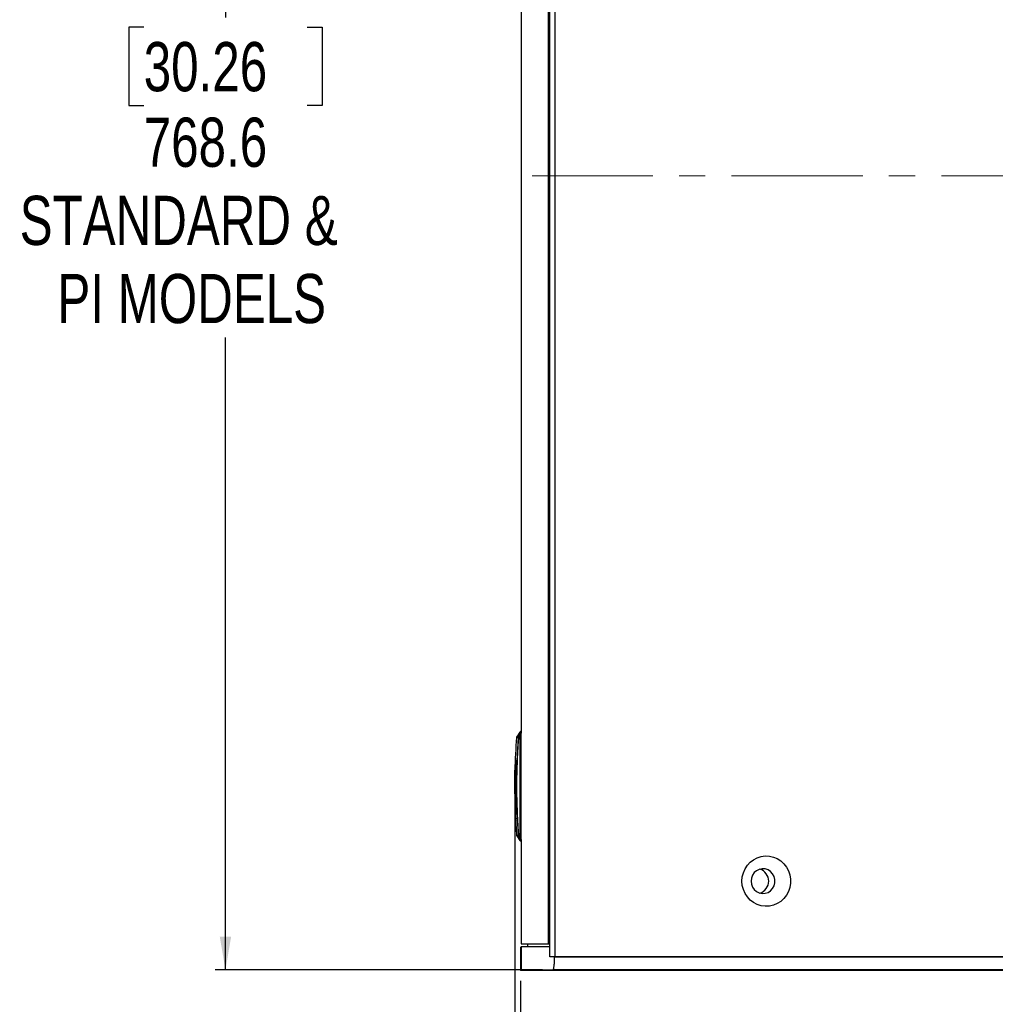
# Model space of a CAD drawing. Header units: millimetres. Extents: x 0 to 4205, y 0 to 2970.
# Tile 18 of 34: x 1564 to 2037, y 686 to 1163. Entities that reach past the tile are written whole.
import ezdxf

# ---------------------------------------------------------------- set-up
doc = ezdxf.new("R2010")
doc.units = ezdxf.units.MM
doc.header["$LTSCALE"] = 5
doc.linetypes.add('CENTERX2', pattern=[20.32, 12.7, -2.54, 2.54, -2.54])
doc.layers.add('SLD-0', color=7, linetype='Continuous')
doc.styles.add('SLDTEXTSTYLE0', font='TXT', dxfattribs={"width": 0.75})
doc.dimstyles.new('SLDDIMSTYLE0', dxfattribs={"dimtxt": 23.8125, "dimasz": 16, "dimexe": 0, "dimexo": 0.0625, "dimgap": 5.953125, "dimtad": 0, "dimtih": 1, "dimtoh": 1, "dimdec": 1, "dimrnd": 1e-09, "dimzin": 12, "dimdsep": 46, "dimtxsty": 'SLDTEXTSTYLE0', "dimsah": 1, "dimcen": 0.09, "dimadec": 0, "dimazin": 3, "dimtfac": 1, "dimtdec": 1, "dimtofl": 0, "dimtmove": 0, "dimatfit": 3, "dimfxl": 1, "dimfrac": 2, "dimtolj": 1, "dimtzin": 12, "dimarcsym": 0})

# ---------------------------------------------------------------- blocks, each defined once
blk = doc.blocks.new('_D_15')
at = {"layer": 'SLD-0', "color": 7, "transparency": 16777216}
for p, q in [((2310.07, 801.55), (2310.07, 457.99)), ((1803.91, 786.92), (1803.91, 457.99)), ((2009.19, 537.4), (2001.94, 537.4)), ((2001.94, 537.4), (2001.94, 499.57)), ((2088.34, 537.4), (2095.58, 537.4)), ((2095.58, 537.4), (2095.58, 499.57)), ((2001.94, 499.57), (2009.19, 499.57)), ((2095.58, 499.57), (2088.34, 499.57)), ((1803.91, 462.99), (2310.07, 462.99))]:
    blk.add_line(p, q, dxfattribs=at)
for points in [[(1803.91, 462.99), (1819.91, 460.24), (1819.91, 465.74)], [(2310.07, 462.99), (2294.07, 465.74), (2294.07, 460.24)]]:
    blk.add_solid(points, dxfattribs=at)
at = {"layer": 'SLD-0', "color": 7, "transparency": 16777216, "char_height": 23.812, "attachment_point": 1, "style": 'SLDTEXTSTYLE0'}
for s, insert in [('19.93', (2009.19, 530.26)), ('506.2', (2009.19, 493.69))]:
    blk.add_mtext(s, dxfattribs=dict(at, insert=insert))
blk = doc.blocks.new('_D_16')
at = {"layer": 'SLD-0', "color": 7, "transparency": 16777216}
for p, q in [((2273.84, 704.33), (2273.84, 557.61)), ((1806.68, 697.68), (1806.68, 557.61)), ((2009.19, 674.86), (2001.94, 674.86)), ((2001.94, 674.86), (2001.94, 637.03)), ((2088.34, 674.86), (2095.58, 674.86)), ((2095.58, 674.86), (2095.58, 637.03)), ((2001.94, 637.03), (2009.19, 637.03)), ((2095.58, 637.03), (2088.34, 637.03)), ((1806.68, 562.61), (2273.84, 562.61))]:
    blk.add_line(p, q, dxfattribs=at)
for points in [[(1806.68, 562.61), (1822.68, 559.86), (1822.68, 565.36)], [(2273.84, 562.61), (2257.84, 565.36), (2257.84, 559.86)]]:
    blk.add_solid(points, dxfattribs=at)
at = {"layer": 'SLD-0', "color": 7, "transparency": 16777216, "attachment_point": 1, "style": 'SLDTEXTSTYLE0'}
for s, insert, char_height in [('18.39', (2009.19, 667.72), 23.812), ('467.2', (2009.19, 631.14), 23.812), ('OUTDOOR MODELS', (1900.38, 593.31), 23.8125)]:
    blk.add_mtext(s, dxfattribs=dict(at, insert=insert, char_height=char_height))
blk = doc.blocks.new('_D_17')
at = {"layer": 'SLD-0', "color": 7, "transparency": 16777216}
for p, q in [((1817.4, 1471.53), (1658.9, 1471.53)), ((1663.9, 1471.53), (1663.9, 1164.04)), ((1624.33, 1159.21), (1617.08, 1159.21)), ((1617.08, 1159.21), (1617.08, 1121.38)), ((1703.48, 1159.21), (1710.72, 1159.21)), ((1710.72, 1159.21), (1710.72, 1121.38)), ((1617.08, 1121.38), (1624.33, 1121.38)), ((1710.72, 1121.38), (1703.48, 1121.38)), ((1663.9, 702.98), (1663.9, 1009.13)), ((1817.4, 702.98), (1658.9, 702.98))]:
    blk.add_line(p, q, dxfattribs=at)
for points in [[(1663.9, 1471.53), (1661.15, 1455.53), (1666.65, 1455.53)], [(1663.9, 702.98), (1666.65, 718.98), (1661.15, 718.98)]]:
    blk.add_solid(points, dxfattribs=at)
at = {"layer": 'SLD-0', "color": 7, "transparency": 16777216, "char_height": 23.812, "attachment_point": 1, "style": 'SLDTEXTSTYLE0'}
for s, insert in [('30.26', (1624.33, 1152.07)), ('768.6', (1624.33, 1115.49)), ('STANDARD &', (1564.29, 1077.66)), ('PI MODELS', (1582.54, 1039.82))]:
    blk.add_mtext(s, dxfattribs=dict(at, insert=insert))

msp = doc.modelspace()

# ---------------------------------------------------------------- linework, layer by layer
at = {"color": 7, "linetype": 'Continuous', "lineweight": 25}
for p, q in [((1820.929347, 709.326204), (1820.929347, 1465.17942)), ((1823.386816, 1465.17942), (1823.386816, 709.326204)), ((1806.976078, 1458.910681), (1806.976078, 818.331703)), ((1820.190517, 1458.910681), (1820.190517, 715.600004)), ((1806.393949, 817.991569), (1804.87865, 815.729513)), ((1805.706261, 815.607636), (1805.729238, 815.743669)), ((1806.413351, 817.818842), (1805.729238, 815.743669)), ((1805.729238, 814.799167), (1806.413351, 816.601127)), ((1806.413351, 817.818842), (1806.421963, 817.77767)), ((1806.421963, 817.006662), (1806.413351, 816.601127)), ((1806.778697, 818.252086), (1806.961207, 818.327717)), ((1806.778697, 818.252086), (1806.948064, 818.3242)), ((1806.941805, 818.322516), (1806.961207, 818.327717)), ((1806.961207, 816.946007), (1806.941805, 816.593222)), ((1806.941805, 816.593222), (1806.941805, 767.006791)), ((1806.961207, 818.327717), (1807.052283, 818.352117)), ((1806.961207, 816.946007), (1807.052283, 816.946007)), ((1807.052283, 816.946007), (1807.052283, 818.352117)), ((1807.176201, 817.898504), (1807.052283, 817.898504)), ((1807.052283, 766.654006), (1807.052283, 816.946007)), ((1805.729238, 814.799167), (1805.706261, 814.802683)), ((1803.997992, 791.888102), (1804.402409, 803.892619)), ((1804.711936, 803.459927), (1804.228811, 791.800007)), ((1804.437784, 804.235197), (1804.711042, 804.23516)), ((1803.923754, 794.240929), (1803.999333, 799.021072)), ((1804.083316, 799.021079), (1803.997992, 791.888102)), ((1803.912459, 791.800007), (1803.918241, 793.67984)), ((1804.285912, 776.697575), (1803.912459, 791.800007)), ((1803.912459, 791.800007), (1804.232476, 791.800007)), ((1803.997992, 791.888102), (1804.134754, 790.309093)), ((1804.228811, 791.800007), (1804.387925, 776.481874)), ((1804.392932, 776.13566), (1804.31786, 776.135667)), ((1804.87865, 767.870493), (1806.393949, 765.608437)), ((1805.706261, 768.797322), (1805.729238, 768.800839)), ((1805.729238, 767.856336), (1805.706261, 767.992369)), ((1806.413351, 766.998879), (1805.729238, 768.800839)), ((1805.729238, 767.856336), (1806.413351, 765.781163)), ((1806.413351, 766.998879), (1806.421963, 766.593344)), ((1806.421963, 765.822335), (1806.413351, 765.781163)), ((1806.758521, 765.353333), (1806.778697, 765.347923)), ((1806.778697, 765.347942), (1806.961207, 765.2723)), ((1806.948064, 765.275809), (1806.778697, 765.347923)), ((1806.941805, 765.277489), (1806.812672, 765.329658)), ((1806.941805, 767.006791), (1806.961207, 766.654006)), ((1806.961207, 766.654006), (1807.052283, 766.654006)), ((1806.961207, 765.272293), (1807.052283, 765.247888)), ((1806.976078, 765.268306), (1806.976078, 715.600004)), ((1807.052283, 765.247888), (1807.052283, 766.654006)), ((1807.176201, 765.701502), (1807.052283, 765.701502)), ((1806.976078, 715.600004), (1820.190517, 715.600004)), ((1810.151068, 715.600004), (1810.151068, 714.025203)), ((1820.190517, 715.600004), (1820.929347, 715.600004)), ((1806.976078, 714.025203), (1806.976078, 702.976204)), ((1820.89111, 714.025203), (1806.976078, 714.025203)), ((1820.89111, 709.326204), (1820.89111, 714.025203)), ((1820.929347, 714.025203), (1820.89111, 714.025203)), ((1823.272673, 709.326204), (1820.89111, 709.326204)), ((2273.544604, 709.326204), (1823.272673, 709.326204)), ((1823.386816, 709.326204), (2273.544604, 709.326204)), ((1806.976078, 702.976204), (1822.401015, 702.976204)), ((2267.194604, 702.976204), (1822.401015, 702.976204))]:
    msp.add_line(p, q, dxfattribs=at)
at = {"color": 8, "linetype": 'Continuous', "lineweight": 25}
for p, q in [((1804.022549, 799.58216), (1804.083971, 799.58216)), ((1803.918241, 793.67984), (1803.917406, 793.67984)), ((1804.31786, 776.135667), (1804.314164, 776.178508))]:
    msp.add_line(p, q, dxfattribs=at)
at = {"color": 7, "linetype": 'Continuous', "lineweight": 25, "flags": 128}
for points in [[(1806.815682, 818.276472), (1806.851653, 818.292215), (1806.941805, 818.322516)], [(1803.923754, 794.240929), (1803.929118, 794.240884), (1803.945987, 794.24075), (1803.973911, 794.240526), (1804.012118, 794.240221), (1804.059593, 794.239841), (1804.115055, 794.239401), (1804.177014, 794.238902), (1804.243771, 794.238373)], [(1913.949577, 745.902202), (1914.118973, 747.96266), (1914.622275, 749.963845), (1915.445028, 751.848179), (1916.563539, 753.561463), (1917.945651, 755.054399), (1919.551579, 756.284046), (1921.335159, 757.215026), (1923.245041, 757.820557), (1925.226329, 758.08322), (1927.221952, 757.995452), (1929.17457, 757.559787), (1931.027977, 756.788756), (1932.728885, 755.704536), (1934.228299, 754.338323), (1935.483126, 752.729415), (1936.457274, 750.924102), (1937.122701, 748.974319), (1937.460272, 746.936157), (1937.460272, 744.868252), (1937.122701, 742.830086), (1936.457274, 740.880302), (1935.483126, 739.074989), (1934.228299, 737.466085), (1932.728885, 736.099872), (1931.027977, 735.015652), (1929.17457, 734.244618), (1927.221952, 733.808954), (1925.226329, 733.721189), (1923.245041, 733.983849), (1921.335159, 734.589382), (1919.551579, 735.520362), (1917.945651, 736.750006), (1916.563539, 738.242946), (1915.445028, 739.956226), (1914.622275, 741.840563), (1914.118973, 743.841744), (1913.949577, 745.902202)], [(1918.331919, 745.902202), (1918.513833, 744.411457), (1919.048129, 743.01438), (1919.90125, 741.798754), (1921.019552, 740.840963), (1922.332821, 740.201189), (1923.758505, 739.919632), (1925.207047, 740.013982), (1926.587401, 740.47831), (1927.812843, 741.283438), (1928.806392, 742.378786), (1929.505615, 743.695519), (1929.86655, 745.150904), (1929.86655, 746.6535), (1929.505615, 748.108889), (1928.806392, 749.425623), (1927.812843, 750.52097), (1926.587401, 751.326098), (1925.207047, 751.790426), (1923.758505, 751.884776), (1922.332821, 751.603215), (1921.019552, 750.963441), (1919.90125, 750.005654), (1919.048129, 748.790029), (1918.513833, 747.392952), (1918.331919, 745.902202)]]:
    msp.add_lwpolyline(points, dxfattribs=at)
at = {"color": 7, "linetype": 'Continuous', "lineweight": 25}
for centre, radius, start, end in [((2109.476772, 791.800004), 305.569056, 175.55616603, 178.54060002), ((1807.877026, 896.704922), 80.117167, 268.95319469, 269.33116209), ((2109.476772, 791.800004), 305.569056, 179.64751822, 180), ((2109.476772, 791.800004), 305.569056, 180, 184.44356733), ((1920.84133, 745.902204), 6.041478, 286.86056212, 73.13943788)]:
    msp.add_arc(centre, radius, start, end, dxfattribs=at)
at = {"color": 8, "linetype": 'Continuous', "lineweight": 25}
msp.add_arc((1804.749042, 776.157796), 0.43175, 137.47105214, 182.93783933, dxfattribs=at)
at = {"color": 7, "linetype": 'Continuous', "lineweight": 25}
for points, knots in [([(1804.955361, 815.845914), (1804.9213, 815.7882), (1804.853176, 815.672772), (1804.833899, 815.540135), (1804.824261, 815.473817)], [0, 0, 0, 0, 0.49999819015, 1, 1, 1, 1]), ([(1805.706261, 815.607636), (1805.709625, 815.608105), (1805.714748, 815.608818), (1805.72375, 815.609656), (1805.730026, 815.610183), (1805.735555, 815.610297), (1805.73653, 815.610335), (1805.737055, 815.610334), (1805.737, 815.610334), (1805.737079, 815.610334), (1805.737076, 815.610334), (1805.737507, 815.610333), (1805.757835, 815.614994), (1805.766977, 815.607447), (1805.767575, 815.605608), (1805.767627, 815.604473), (1805.767622, 815.603838), (1805.767634, 815.603042), (1805.767433, 815.601313), (1805.767172, 815.596284), (1805.765738, 815.578474), (1805.760743, 815.511154), (1805.740412, 815.249186), (1805.721398, 815.000593), (1805.706261, 814.802683)], [0, 0, 0, 0, 0.0820892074, 0.1250175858, 0.2185651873, 0.24207086, 0.2479968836, 0.2495020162, 0.2498895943, 0.2499944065, 0.2500233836, 0.2500361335, 0.4833772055, 0.4952713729, 0.4985350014, 0.499549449, 0.499928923, 0.500246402, 0.5012041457, 0.5031076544, 0.5097648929, 0.5344630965, 0.6293774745, 1, 1, 1, 1]), ([(1805.729238, 814.799167), (1805.739905, 814.948537), (1805.7559, 815.172538), (1805.774556, 815.415426), (1805.78662, 815.52671), (1805.787898, 815.582642), (1805.786974, 815.633505), (1805.784372, 815.673161), (1805.786684, 815.709035), (1805.787298, 815.726388), (1805.787542, 815.733723), (1805.787534, 815.742557), (1805.783293, 815.757474), (1805.753528, 815.72597), (1805.738493, 815.736925), (1805.729238, 815.743669)], [0, 0, 0, 0, 0.25015629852, 0.37514367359, 0.40639069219, 0.43753356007, 0.46868336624, 0.49997280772, 0.53122842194, 0.55263627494, 0.55894096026, 0.56247225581, 0.59363785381, 0.74984351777, 1, 1, 1, 1]), ([(1806.413351, 816.601127), (1806.407503, 815.444592), (1806.395847, 813.139155), (1806.388963, 809.685934), (1806.385378, 806.236698), (1806.384212, 802.809146), (1806.384275, 799.366838), (1806.384272, 795.879514), (1806.383838, 792.244187), (1806.384042, 785.988145), (1806.37897, 777.546809), (1806.402325, 770.38141), (1806.413351, 766.998879)], [0, 0, 0, 0, 0.06995447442, 0.13944731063, 0.20886006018, 0.27856858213, 0.34674633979, 0.41704985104, 0.48947974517, 0.56660808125, 0.79541101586, 1, 1, 1, 1]), ([(1806.827186, 818.291812), (1806.767605, 818.271532), (1806.646462, 818.230296), (1806.493413, 818.120151), (1806.420771, 818.022076), (1806.386856, 817.976288)], [0, 0, 0, 0, 0.3403601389, 0.6920383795, 1, 1, 1, 1]), ([(1806.941805, 818.322516), (1806.88297, 818.302216), (1806.763175, 818.260883), (1806.609326, 818.14423), (1806.484339, 817.995985), (1806.436796, 817.877348), (1806.413351, 817.818842)], [0, 0, 0, 0, 0.2445419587, 0.4979163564, 0.752398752, 1, 1, 1, 1]), ([(1806.421963, 817.77767), (1806.427001, 817.761164), (1806.43734, 817.727287), (1806.435873, 817.546927), (1806.437271, 817.298775), (1806.426988, 817.102543), (1806.421963, 817.006662)], [0, 0, 0, 0, 0.2435864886, 0.4999283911, 0.7556578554, 1, 1, 1, 1]), ([(1806.421963, 817.006662), (1806.442802, 817.003326), (1806.485242, 816.996532), (1806.610914, 816.981577), (1806.771297, 816.964351), (1806.898657, 816.952044), (1806.961207, 816.945999)], [0, 0, 0, 0, 0.2454482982, 0.4998871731, 0.7543828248, 1, 1, 1, 1]), ([(1806.961207, 818.327717), (1806.966351, 818.312494), (1806.974474, 818.288457), (1806.978161, 818.122708), (1806.979247, 817.934991), (1806.978186, 817.69741), (1806.974551, 817.371137), (1806.966383, 817.110905), (1806.961207, 816.946007)], [0, 0, 0, 0, 0.2263395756, 0.357394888, 0.5000161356, 0.6424451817, 0.7734320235, 1, 1, 1, 1]), ([(1804.953096, 791.800007), (1804.983486, 795.636212), (1805.044271, 803.309415), (1805.5009, 810.968986), (1805.729238, 814.799167)], [0, 0, 0, 0, 0.4999483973, 1, 1, 1, 1]), ([(1805.706261, 814.802683), (1805.519633, 812.236421), (1805.251462, 808.548894), (1805.124981, 804.853948), (1805.086521, 803.730428)], [0, 0, 0, 0, 0.6959304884, 1, 1, 1, 1]), ([(1804.402379, 803.892142), (1804.407563, 803.874308), (1804.418181, 803.837777), (1804.489532, 803.786138), (1804.592968, 803.743164), (1804.679674, 803.72657), (1804.721771, 803.718514)], [0, 0, 0, 0, 0.2453960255, 0.5026774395, 0.7585421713, 1, 1, 1, 1]), ([(1804.402409, 803.892619), (1804.405398, 803.941714), (1804.411378, 804.039953), (1804.417736, 804.107792), (1804.420916, 804.141729)], [0, 0, 0, 0, 0.4997413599, 1, 1, 1, 1]), ([(1804.41126, 804.097004), (1804.409377, 804.054026), (1804.405749, 803.971222), (1804.416232, 803.886453), (1804.421274, 803.845681)], [0, 0, 0, 0, 0.5190235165, 1, 1, 1, 1]), ([(1804.437784, 804.235197), (1804.440357, 804.18788), (1804.445657, 804.090419), (1804.514961, 803.957185), (1804.621367, 803.851263), (1804.712732, 803.817135), (1804.757087, 803.800567)], [0, 0, 0, 0, 0.2427432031, 0.4999901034, 0.7572591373, 1, 1, 1, 1]), ([(1804.711042, 804.23516), (1804.71368, 804.231923), (1804.71895, 804.225459), (1804.724614, 804.17305), (1804.728423, 804.094238), (1804.729688, 803.988766), (1804.728687, 803.865303), (1804.725168, 803.730264), (1804.719694, 803.591081), (1804.714545, 803.503962), (1804.711966, 803.460322)], [0, 0, 0, 0, 0.1251854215, 0.2500647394, 0.3750536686, 0.499996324, 0.6249071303, 0.7499114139, 0.8747254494, 1, 1, 1, 1]), ([(1804.724602, 804.100259), (1804.724259, 804.100464), (1804.723235, 804.101073), (1804.72591, 804.062868), (1804.727078, 803.987465), (1804.726393, 803.877986), (1804.723124, 803.747094), (1804.71805, 803.604856), (1804.713784, 803.515304), (1804.711638, 803.470238)], [0, 0, 0, 0, 0.0602113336, 0.1795224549, 0.3185616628, 0.4754748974, 0.6451153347, 0.8214097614, 1, 1, 1, 1]), ([(1803.999333, 799.021072), (1804.001044, 799.094993), (1804.004467, 799.242852), (1804.00812, 799.422335), (1804.010018, 799.526544), (1804.010003, 799.540888), (1804.010002, 799.541562)], [0, 0, 0, 0, 0.3279627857, 0.6560020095, 0.9838329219, 1, 1, 1, 1]), ([(1804.006843, 799.58216), (1804.009459, 799.534994), (1804.014662, 799.441214), (1804.063766, 799.361175), (1804.088173, 799.32139)], [0, 0, 0, 0, 0.5029413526, 1, 1, 1, 1]), ([(1804.083971, 799.58216), (1804.085423, 799.573713), (1804.088326, 799.556816), (1804.089442, 799.427055), (1804.087954, 799.241527), (1804.084861, 799.094555), (1804.083316, 799.021079)], [0, 0, 0, 0, 0.25004354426, 0.50014401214, 0.7501085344, 1, 1, 1, 1]), ([(1804.022757, 793.958864), (1804.016211, 793.953077), (1803.973694, 793.915491), (1803.928833, 793.817415), (1803.918519, 793.724866), (1803.913502, 793.67984)], [0, 0, 0, 0, 0.0854710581, 0.5550766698, 1, 1, 1, 1]), ([(1803.918032, 793.722592), (1803.918604, 793.758504), (1803.919748, 793.830295), (1803.921894, 794.021646), (1803.923134, 794.167849), (1803.923754, 794.240929)], [0, 0, 0, 0, 0.3336080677, 0.6669040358, 1, 1, 1, 1]), ([(1804.826377, 791.800007), (1804.835725, 791.800007), (1804.854421, 791.800007), (1804.920205, 791.800007), (1804.953096, 791.800007)], [0, 0, 0, 0, 0.4999977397, 1, 1, 1, 1]), ([(1805.729238, 768.800839), (1805.499186, 772.630917), (1805.039125, 780.290367), (1804.981771, 787.963696), (1804.953096, 791.800007)], [0, 0, 0, 0, 0.5000461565, 1, 1, 1, 1]), ([(1805.088369, 779.821164), (1805.126318, 778.713777), (1805.252386, 775.03498), (1805.519531, 771.36357), (1805.706261, 768.797322)], [0, 0, 0, 0, 0.30101871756, 1, 1, 1, 1]), ([(1804.314164, 776.178508), (1804.311903, 776.214483), (1804.30738, 776.286441), (1804.296949, 776.478006), (1804.289591, 776.624379), (1804.285912, 776.697575)], [0, 0, 0, 0, 0.3332466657, 0.6665760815, 1, 1, 1, 1]), ([(1804.387925, 776.481874), (1804.389764, 776.432573), (1804.393434, 776.334139), (1804.395898, 776.224622), (1804.396117, 776.149433), (1804.393997, 776.140265), (1804.392932, 776.13566)], [0, 0, 0, 0, 0.2503032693, 0.4997540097, 0.7487741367, 1, 1, 1, 1]), ([(1804.824261, 768.126189), (1804.8339, 768.059873), (1804.853178, 767.927239), (1804.9213, 767.811813), (1804.955361, 767.7541)], [0, 0, 0, 0, 0.49999265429, 1, 1, 1, 1]), ([(1805.706261, 768.797322), (1805.709624, 768.753481), (1805.714747, 768.686714), (1805.723752, 768.569989), (1805.730017, 768.484515), (1805.735561, 768.418881), (1805.736527, 768.402328), (1805.737057, 768.398171), (1805.736999, 768.397092), (1805.737078, 768.39682), (1805.737076, 768.396742), (1805.73754, 768.272275), (1805.757833, 768.141043), (1805.766977, 768.008412), (1805.767575, 767.999898), (1805.767627, 767.997649), (1805.767622, 767.996968), (1805.767634, 767.996547), (1805.767434, 767.996443), (1805.767172, 767.995927), (1805.765738, 767.995238), (1805.760744, 767.993115), (1805.740411, 767.989463), (1805.721398, 767.991081), (1805.706261, 767.992369)], [0, 0, 0, 0, 0.08209041, 0.1250153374, 0.2185629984, 0.2420686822, 0.2479981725, 0.2494998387, 0.2498897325, 0.2499934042, 0.2500212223, 0.2500351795, 0.4833786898, 0.4952718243, 0.4985351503, 0.4995480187, 0.4999274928, 0.5002459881, 0.5012062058, 0.5031096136, 0.5097634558, 0.5344651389, 0.6293795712, 1, 1, 1, 1]), ([(1805.729238, 767.856336), (1805.739905, 767.857286), (1805.7559, 767.858709), (1805.774556, 767.865402), (1805.78662, 767.849947), (1805.787898, 767.861015), (1805.786974, 767.886651), (1805.784372, 767.926752), (1805.786684, 767.962323), (1805.787298, 767.993483), (1805.787542, 768.010675), (1805.787534, 768.033618), (1805.783292, 768.14835), (1805.753528, 768.408171), (1805.738493, 768.651219), (1805.729238, 768.800839)], [0, 0, 0, 0, 0.2501568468, 0.3751444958, 0.4063915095, 0.4375342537, 0.4686845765, 0.499974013, 0.5312290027, 0.5526360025, 0.5589419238, 0.5624730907, 0.5936379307, 0.7498429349, 1, 1, 1, 1]), ([(1806.386856, 765.623725), (1806.420771, 765.577938), (1806.493414, 765.479862), (1806.646461, 765.369713), (1806.767605, 765.328477), (1806.827186, 765.308197)], [0, 0, 0, 0, 0.3079604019, 0.6596412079, 1, 1, 1, 1]), ([(1806.941805, 767.006791), (1806.88297, 767.006023), (1806.763174, 767.004458), (1806.609327, 767.002255), (1806.484339, 767.000285), (1806.436796, 766.999343), (1806.413351, 766.998879)], [0, 0, 0, 0, 0.2445418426, 0.4979189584, 0.7524011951, 1, 1, 1, 1]), ([(1806.421963, 766.593344), (1806.44281, 766.596678), (1806.485262, 766.603469), (1806.610962, 766.618439), (1806.771347, 766.635651), (1806.898679, 766.647956), (1806.961207, 766.653999)], [0, 0, 0, 0, 0.245527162, 0.4999982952, 0.7544687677, 1, 1, 1, 1]), ([(1806.421963, 766.593344), (1806.427001, 766.497724), (1806.43734, 766.301477), (1806.435873, 766.053584), (1806.437271, 765.873302), (1806.426988, 765.839064), (1806.421963, 765.822335)], [0, 0, 0, 0, 0.2435831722, 0.4999243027, 0.7556569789, 1, 1, 1, 1]), ([(1806.941805, 765.277489), (1806.880528, 765.294504), (1806.815467, 765.312569), (1806.762412, 765.352141), (1806.759326, 765.354443)], [0, 0, 0, 0, 0.9418359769, 1, 1, 1, 1]), ([(1806.961207, 766.654006), (1806.966351, 766.489268), (1806.974474, 766.229148), (1806.978161, 765.902801), (1806.979247, 765.665158), (1806.978186, 765.477457), (1806.974551, 765.311607), (1806.966383, 765.287542), (1806.961207, 765.272293)], [0, 0, 0, 0, 0.2263514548, 0.3574065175, 0.5000156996, 0.6424452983, 0.7734322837, 1, 1, 1, 1]), ([(1822.401015, 702.976204), (1822.498521, 703.047169), (1822.693547, 703.18911), (1822.956366, 704.297307), (1823.154819, 705.925881), (1823.258361, 707.708622), (1823.268673, 708.874091), (1823.272673, 709.326204)], [0, 0, 0, 0, 0.2168375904, 0.433703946, 0.6497253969, 0.8641201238, 1, 1, 1, 1])]:
    msp.add_open_spline(points, degree=3, knots=knots, dxfattribs=at)
at = {"color": 8, "linetype": 'Continuous', "lineweight": 25}
for points, knots in [([(1804.826317, 815.475322), (1804.862901, 815.479221), (1804.936077, 815.487022), (1805.449514, 815.567429), (1805.706261, 815.607636)], [0, 0, 0, 0, 0.49994411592, 1, 1, 1, 1]), ([(1805.729238, 815.743669), (1805.727459, 815.743957), (1805.710578, 815.746688), (1805.597303, 815.765705), (1805.424869, 815.791515), (1805.243448, 815.813888), (1805.100311, 815.828213), (1805.002222, 815.83662), (1804.955216, 815.840941), (1804.955528, 815.840881), (1804.95563, 815.840862)], [0, 0, 0, 0, 0.0033090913, 0.03138790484, 0.21549740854, 0.37685576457, 0.53229423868, 0.73253624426, 0.91315098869, 1, 1, 1, 1]), ([(1806.38486, 817.977905), (1806.384855, 817.977679), (1806.384838, 817.976928), (1806.384529, 817.960157), (1806.383803, 817.915969), (1806.403556, 817.851038), (1806.413351, 817.818842)], [0, 0, 0, 0, 0.1254571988, 0.417684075, 0.7112624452, 1, 1, 1, 1]), ([(1806.421963, 817.77767), (1806.442925, 817.84055), (1806.485611, 817.968601), (1806.609509, 818.135117), (1806.722301, 818.213096), (1806.778697, 818.252086)], [0, 0, 0, 0, 0.3254276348, 0.6627098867, 1, 1, 1, 1]), ([(1804.420916, 804.141729), (1804.424004, 804.168735), (1804.430222, 804.223117), (1804.435252, 804.231152), (1804.437784, 804.235197)], [0, 0, 0, 0, 0.4966046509, 1, 1, 1, 1]), ([(1805.086521, 803.730428), (1805.025671, 802.304955), (1804.856003, 798.330298), (1804.837953, 794.351711), (1804.826377, 791.800007)], [0, 0, 0, 0, 0.3586404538, 1, 1, 1, 1]), ([(1804.826377, 791.800007), (1804.838036, 789.248289), (1804.856289, 785.253551), (1805.026782, 781.262759), (1805.088369, 779.821164)], [0, 0, 0, 0, 0.6387696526, 1, 1, 1, 1]), ([(1805.706261, 767.992369), (1805.47474, 768.032019), (1805.0117, 768.111319), (1804.686275, 768.124692), (1804.826297, 768.124691), (1804.826317, 768.124691)], [0, 0, 0, 0, 0.49996438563, 0.9999290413, 1, 1, 1, 1]), ([(1804.95563, 767.759144), (1804.954597, 767.759058), (1804.951969, 767.758842), (1804.966187, 767.760088), (1804.99657, 767.762568), (1805.05518, 767.767966), (1805.128154, 767.775078), (1805.200487, 767.782045), (1805.273002, 767.790086), (1805.362958, 767.801043), (1805.477916, 767.816643), (1805.589682, 767.833403), (1805.669951, 767.846376), (1805.711985, 767.853438), (1805.724899, 767.855607), (1805.729238, 767.856336)], [0, 0, 0, 0, 0.0524709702, 0.1334716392, 0.2500270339, 0.3750346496, 0.5000184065, 0.5771574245, 0.6376049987, 0.7336518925, 0.8328221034, 0.9201631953, 0.9758910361, 0.9918981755, 1, 1, 1, 1]), ([(1806.413351, 765.781163), (1806.407517, 765.764415), (1806.395887, 765.731028), (1806.388978, 765.693779), (1806.385461, 765.665569), (1806.384423, 765.64589), (1806.384598, 765.632166), (1806.384937, 765.624367), (1806.384857, 765.621227), (1806.384859, 765.621996), (1806.38486, 765.622094)], [0, 0, 0, 0, 0.1399132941, 0.2789185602, 0.4177695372, 0.5566879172, 0.6924720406, 0.8331740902, 0.9787952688, 1, 1, 1, 1]), ([(1806.759326, 765.354443), (1806.708764, 765.387921), (1806.604426, 765.457006), (1806.484265, 765.605523), (1806.436739, 765.723236), (1806.413351, 765.781163)], [0, 0, 0, 0, 0.323187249, 0.6669299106, 1, 1, 1, 1]), ([(1806.421963, 765.822335), (1806.442642, 765.758929), (1806.484759, 765.629792), (1806.612935, 765.471887), (1806.714729, 765.371927), (1806.778677, 765.347949), (1806.778697, 765.347942)], [0, 0, 0, 0, 0.3253252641, 0.6625753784, 0.9998951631, 1, 1, 1, 1])]:
    msp.add_open_spline(points, degree=3, knots=knots, dxfattribs=at)
at = {"layer": 'SLD-0', "color": 7, "linetype": 'CENTERX2', "lineweight": 18}
msp.add_line((2277.194604, 1087.252804), (1812.401002, 1087.252804), dxfattribs=at)
at = {"layer": 'SLD-0', "color": 7}
for p, q in [((1803.907717, 794.112908), (1803.907717, 791.921635)), ((1806.676082, 714.025204), (1806.676082, 702.676204)), ((2267.194604, 702.676204), (1806.676082, 702.676204))]:
    msp.add_line(p, q, dxfattribs=at)

# ---------------------------------------------------------------- dimensions: what is measured, and where the dimension line sits
dim = msp.add_linear_dim(base=(1663.902552, 702.976204), p1=(1822.401002, 1471.529404), p2=(1822.401002, 702.976204), angle=90, text='<>\\PSTANDARD &\\PPI MODELS', dimstyle='SLDDIMSTYLE0', dxfattribs=at)
dim.commit()
dim.dimension.update_dxf_attribs({"geometry": '_D_17', "text_midpoint": (1663.902552, 1086.582716), "dimtype": 160})
dim = msp.add_linear_dim(base=(2310.069804, 502.611283), p1=(1803.907717, 791.921635), p2=(2310.069804, 806.552556), dimstyle='SLDDIMSTYLE0', dxfattribs=at)
dim.commit()
dim.dimension.update_dxf_attribs({"geometry": '_D_15', "text_midpoint": (2048.763102, 502.611283), "dimtype": 160})
dim = msp.add_linear_dim(base=(2273.844604, 621.150346), p1=(1806.676082, 702.676204), p2=(2273.844604, 709.326204), text='<>\\POUTDOOR MODELS', dimstyle='SLDDIMSTYLE0', dxfattribs=at)
dim.commit()
dim.dimension.update_dxf_attribs({"geometry": '_D_16', "text_midpoint": (2048.763102, 621.150346), "dimtype": 160})

doc.saveas('drawing.dxf')
